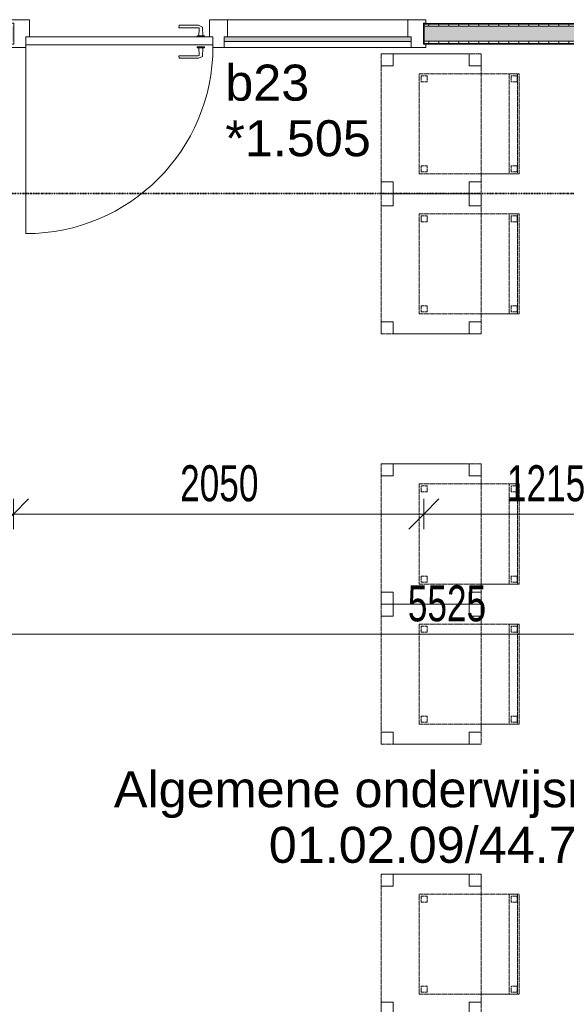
# Model space of a CAD drawing. Header units: millimetres. Extents: x -80560 to 110805, y -11020 to 52719.
# Tile 15 of 184: x 46076 to 48807, y 13250 to 18170. Entities that reach past the tile are written whole.
import ezdxf

# ---------------------------------------------------------------- set-up
doc = ezdxf.new("R2010")
doc.units = ezdxf.units.MM
doc.linetypes.add('DASHDOT2', pattern=[8, 4, -2, 0, -2])
doc.linetypes.add('DASHED2', pattern=[6, 4, -2])
for name, color, linetype, lineweight in [('A-ANNO-DIMS', 211, 'Continuous', 9), ('A-ANNO-DIMS-100', 211, 'Continuous', 9), ('A-AREA-IDEN', 2, 'Continuous', 9), ('A-DOOR', 31, 'Continuous', 18), ('A-GLAZ', 151, 'Continuous', 18), ('A-GLAZ-IDEN', 152, 'Continuous', 18), ('A-WALL', 113, 'Continuous', 35), ('A-WALL-PATT', 111, 'Continuous', 35), ('G-ANNO-SYMB', 111, 'Continuous', 9), ('I-FURN', 30, 'Continuous', 18), ('I-WALL', 2, 'Continuous', 18)]:
    doc.layers.add(name, color=color, linetype=linetype, lineweight=lineweight)
doc.styles.add('Arial', font='arial.ttf', dxfattribs={"height": 180})
doc.styles.add('Arial_5', font='arial.ttf', dxfattribs={"width": 0.7, "height": 180})
doc.dimstyles.new('n3o_1_8_3', dxfattribs={"dimscale": 304.8, "dimtxt": 183.646692, "dimasz": 0.492126, "dimexe": 0.246063, "dimexo": 0.0625, "dimgap": 0.032808, "dimtad": 1, "dimdec": 0, "dimdsep": 46, "dimtxsty": 'Arial_5', "dimblk1": 'OBLIQUE', "dimblk2": 'OBLIQUE', "dimsah": 1, "dimcen": 0.09, "dimdle": 0.246063, "dimazin": 0, "dimtfac": 1, "dimtdec": 4, "dimtix": 1, "dimtmove": 0, "dimatfit": 3, "dimfxl": 0.246063, "dimfxlon": 1, "dimtvp": 1, "dimtolj": 1, "dimtzin": 0, "dimarcsym": 2})
pattern_1 = [(270, (46969.82, 18150), (50, 2e-13), [])]

# ---------------------------------------------------------------- blocks, each defined once
blk = doc.blocks.new('32_n3o_deur_enkel met zijlicht - 90x139_17_K_930_2410x2070_deur glasstrook-33349588-DO_01 eerste verdieping')
at = {"layer": 'A-GLAZ'}
for p, q in [((-962, 69), (-1035, 69)), ((-1035, 69), (-1035, 52)), ((-1035, 52), (-1023, 52)), ((-1023, 52), (-1023, -53)), ((-962, 39), (-962, 69)), ((-962, 69), (-28, 69)), ((28, 69), (-28, 69)), ((-28, 69), (-28, 39)), ((28, 55), (28, 69)), ((1035, 69), (962, 69)), ((962, 69), (962, 55)), ((1023, -53), (1023, 52)), ((1023, 52), (1035, 52)), ((1035, 52), (1035, 69)), ((-945, -70), (-945, 15)), ((-45, 15), (-45, -70)), ((45, -70), (45, 15)), ((945, 15), (945, -70)), ((-1023, -53), (-1035, -53)), ((-1035, -53), (-1035, -70)), ((-1035, -70), (-945, -70)), ((-45, -70), (-945, -70)), ((-45, -70), (45, -70)), ((945, -70), (1035, -70)), ((1035, -53), (1023, -53)), ((1035, -70), (1035, -53))]:
    blk.add_line(p, q, dxfattribs=at)
blk = doc.blocks.new('30_n3o_raam_vast - 24mm-31742709-DO_01 eerste verdieping')
at = {"layer": 'A-DOOR'}
blk.add_hatch(color=256, dxfattribs=at).paths.add_polyline_path([(0, 24), (-934, 24), (-934, 0), (0, 0)], flags=0)
for p, q in [((0, 24), (-934, 24)), ((-934, 24), (-934, 0)), ((-934, 0), (0, 0)), ((0, 0), (0, 24))]:
    blk.add_line(p, q, dxfattribs=at)
blk = doc.blocks.new('30_n3o_deur_dicht - 40mm_draai_LS-31987334-DO_01 eerste verdieping')
at = {"layer": 'A-DOOR'}
for p, q in [((0, 40), (-934, 40)), ((-934, 40), (-934, 0)), ((-934, 0), (0, 0)), ((0, 0), (0, 40))]:
    blk.add_line(p, q, dxfattribs=at)
blk = doc.blocks.new('30_n3o_beslag_deurkruk_met_schild - std-V241-DO_01 eerste verdieping')
at = {"layer": 'A-DOOR'}
for p, q in [((-18.5, 0), (-18.5, -5)), ((18.5, -5), (18.5, 0)), ((-18.5, -5), (18.5, -5)), ((-7.8, -48.4), (-10, -5)), ((12.7, -58), (-7.8, -48.4)), ((10, -5), (8.3, -39.7)), ((13.3, -45), (111, -45)), ((111, -45), (108, -58)), ((108, -58), (12.7, -58))]:
    blk.add_line(p, q, dxfattribs=at)
at = {"layer": 'A-DOOR', "flags": 128}
blk.add_lwpolyline([(8.3, -39.7), (8.6, -41.7), (9.6, -43.4), (11.3, -44.6), (13.3, -45)], dxfattribs=at)
blk = doc.blocks.new('30_n3o_beslag_deurkruk_met_schild - std-V242-DO_01 eerste verdieping')
at = {"layer": 'A-DOOR'}
for p, q in [((-7.8, 48.4), (12.7, 58)), ((12.7, 58), (108, 58)), ((108, 58), (111, 45)), ((18.5, 5), (-18.5, 5)), ((-18.5, 5), (-18.5, 0)), ((-10, 5), (-7.8, 48.4)), ((8.3, 39.7), (10, 5)), ((111, 45), (13.3, 45)), ((18.5, 0), (18.5, 5)), ((-18.5, 0), (18.5, 0))]:
    blk.add_line(p, q, dxfattribs=at)
at = {"layer": 'A-DOOR', "flags": 128}
blk.add_lwpolyline([(13.3, 45), (11.3, 44.6), (9.6, 43.4), (8.6, 41.7), (8.3, 39.7)], dxfattribs=at)
blk = doc.blocks.new('00_n3o_symbool_swingangle - std-31745489-DO_01 eerste verdieping')
at = {"layer": 'A-DOOR'}
blk.add_line((-415, -10), (-415, -944), dxfattribs=at)
blk.add_arc((-415, -10), 934, 270, 0, dxfattribs=at)
blk = doc.blocks.new('82_tafel1 - tafel 500x700 2-30673039-DO_01 eerste verdieping')
at = {"layer": 'I-FURN', "linetype": 'DASHED2'}
for p, q in [((350, 250), (-350, 250)), ((-350, 250), (-350, -250)), ((350, 250), (-350, 250)), ((-350, 250), (-350, -250)), ((-350, 250), (-350, 190)), ((-290, 250), (-350, 250)), ((-290, 190), (-290, 250)), ((-290, 250), (290, 250)), ((-290, 250), (-290, 190)), ((290, 250), (290, 190)), ((290, 190), (290, 250)), ((350, 250), (290, 250)), ((350, -250), (350, 250)), ((350, -250), (350, 250)), ((350, 190), (350, 250)), ((-350, -190), (-350, 190)), ((-350, 190), (-290, 190)), ((-290, 190), (-350, 190)), ((290, 190), (350, 190)), ((350, 190), (290, 190)), ((350, 190), (350, -190)), ((-290, -190), (-350, -190)), ((-350, -190), (-290, -190)), ((-350, -190), (-350, -250)), ((-290, -250), (-290, -190)), ((-290, -190), (-290, -250)), ((350, -190), (290, -190)), ((290, -190), (290, -250)), ((290, -250), (290, -190)), ((290, -190), (350, -190)), ((350, -250), (350, -190)), ((-350, -250), (350, -250)), ((-350, -250), (350, -250)), ((-350, -250), (-290, -250)), ((290, -250), (-290, -250)), ((290, -250), (350, -250))]:
    blk.add_line(p, q, dxfattribs=at)
blk = doc.blocks.new('82_zitmeubel - stoel 500x500-V286-DO_01 eerste verdieping')
at = {"layer": 'I-FURN', "linetype": 'DASHED2'}
for p, q in [((-192.1, -73), (-192.1, 237)), ((-192.1, 237), (-192.1, -73)), ((-192.1, 237), (307.9, 237)), ((-192.1, 237), (307.9, 237)), ((-182.1, 226), (-182.1, 198)), ((-182.1, 198), (-182.1, 226)), ((-153.1, 227), (-181.1, 227)), ((-181.1, 227), (-153.1, 227)), ((-181.1, 197), (-153.1, 197)), ((-153.1, 197), (-181.1, 197)), ((-152.1, 198), (-152.1, 226)), ((-152.1, 226), (-152.1, 198)), ((267.9, 226), (267.9, 198)), ((267.9, 198), (267.9, 226)), ((296.9, 227), (268.9, 227)), ((268.9, 227), (296.9, 227)), ((268.9, 197), (296.9, 197)), ((296.9, 197), (268.9, 197)), ((297.9, 198), (297.9, 226)), ((297.9, 226), (297.9, 198)), ((307.9, 237), (307.9, -73)), ((307.9, -73), (307.9, 237)), ((-192.1, -213), (-192.1, -73)), ((-192.1, -73), (-192.1, -263)), ((307.9, -73), (307.9, -213)), ((307.9, -263), (307.9, -73)), ((-192.1, -254.1), (-192.1, -213)), ((307.9, -213), (-192.1, -213)), ((-182.1, -224), (-182.1, -252)), ((-182.1, -252), (-182.1, -224)), ((-153.1, -223), (-181.1, -223)), ((-181.1, -223), (-153.1, -223)), ((-152.1, -252), (-152.1, -224)), ((-152.1, -224), (-152.1, -252)), ((267.9, -224), (267.9, -252)), ((267.9, -252), (267.9, -224)), ((296.9, -223), (268.9, -223)), ((268.9, -223), (296.9, -223)), ((297.9, -252), (297.9, -224)), ((297.9, -224), (297.9, -252)), ((307.9, -213), (307.9, -254.1)), ((-192.1, -263), (-192.1, -254.1)), ((307.9, -254.1), (-192.1, -254.1)), ((-192.1, -263), (307.9, -263)), ((-192.1, -263), (307.9, -263)), ((-181.1, -253), (-153.1, -253)), ((-153.1, -253), (-181.1, -253)), ((268.9, -253), (296.9, -253)), ((296.9, -253), (268.9, -253)), ((307.9, -254.1), (307.9, -263))]:
    blk.add_line(p, q, dxfattribs=at)
for centre, start, end in [((-181.1, 226), 90, 180), ((-181.1, 226), 90, 180), ((-181.1, 198), 180, 210), ((-181.1, 198), 180, 255), ((-181.1, 198), 210, 255), ((-181.1, 198), 255, 270), ((-181.1, 198), 255, 270), ((-153.1, 226), 360, 90), ((-153.1, 226), 360, 90), ((-153.1, 198), 270, 0), ((-153.1, 198), 270, 300), ((-153.1, 198), 300, 0), ((268.9, 226), 90, 180), ((268.9, 226), 90, 180), ((268.9, 198), 180, 270), ((268.9, 198), 180, 225), ((268.9, 198), 225, 240), ((268.9, 198), 240, 270), ((296.9, 226), 30, 90), ((296.9, 226), 360, 90), ((296.9, 198), 270, 360), ((296.9, 198), 270, 360), ((296.9, 226), 360, 30), ((-181.1, -224), 90, 180), ((-181.1, -224), 90, 180), ((-153.1, -224), 0, 90), ((-153.1, -224), 0, 90), ((268.9, -224), 90, 180), ((268.9, -224), 105, 180), ((268.9, -224), 90, 105), ((296.9, -224), 0, 90), ((296.9, -224), 30, 90), ((296.9, -224), 0, 30), ((-181.1, -252), 180, 270), ((-181.1, -252), 180, 270), ((-153.1, -252), 270, 0), ((-153.1, -252), 270, 0), ((268.9, -252), 180, 270), ((268.9, -252), 180, 240), ((268.9, -252), 240, 270), ((296.9, -252), 270, 0), ((296.9, -252), 270, 300), ((296.9, -252), 300, 330), ((296.9, -252), 330, 0)]:
    blk.add_arc(centre, 1, start, end, dxfattribs=at)
blk = doc.blocks.new('82_zitmeubel - stoel 500x500-V287-DO_01 eerste verdieping')
at = {"layer": 'I-FURN', "linetype": 'DASHED2'}
for p, q in [((-192.1, -73), (-192.1, 237)), ((-192.1, 237), (-192.1, -73)), ((-192.1, 237), (307.9, 237)), ((-192.1, 237), (307.9, 237)), ((-182.1, 226), (-182.1, 198)), ((-182.1, 198), (-182.1, 226)), ((-153.1, 227), (-181.1, 227)), ((-181.1, 227), (-153.1, 227)), ((-181.1, 197), (-153.1, 197)), ((-153.1, 197), (-181.1, 197)), ((-152.1, 198), (-152.1, 226)), ((-152.1, 226), (-152.1, 198)), ((267.9, 226), (267.9, 198)), ((267.9, 198), (267.9, 226)), ((296.9, 227), (268.9, 227)), ((268.9, 227), (296.9, 227)), ((268.9, 197), (296.9, 197)), ((296.9, 197), (268.9, 197)), ((297.9, 198), (297.9, 226)), ((297.9, 226), (297.9, 198)), ((307.9, 237), (307.9, -73)), ((307.9, -73), (307.9, 237)), ((-192.1, -213), (-192.1, -73)), ((-192.1, -73), (-192.1, -263)), ((307.9, -73), (307.9, -213)), ((307.9, -263), (307.9, -73)), ((-192.1, -254.1), (-192.1, -213)), ((307.9, -213), (-192.1, -213)), ((-182.1, -224), (-182.1, -252)), ((-182.1, -252), (-182.1, -224)), ((-153.1, -223), (-181.1, -223)), ((-181.1, -223), (-153.1, -223)), ((-152.1, -252), (-152.1, -224)), ((-152.1, -224), (-152.1, -252)), ((267.9, -224), (267.9, -252)), ((267.9, -252), (267.9, -224)), ((296.9, -223), (268.9, -223)), ((268.9, -223), (296.9, -223)), ((297.9, -252), (297.9, -224)), ((297.9, -224), (297.9, -252)), ((307.9, -213), (307.9, -254.1)), ((-192.1, -263), (-192.1, -254.1)), ((307.9, -254.1), (-192.1, -254.1)), ((-192.1, -263), (307.9, -263)), ((-192.1, -263), (307.9, -263)), ((-181.1, -253), (-153.1, -253)), ((-153.1, -253), (-181.1, -253)), ((268.9, -253), (296.9, -253)), ((296.9, -253), (268.9, -253)), ((307.9, -254.1), (307.9, -263))]:
    blk.add_line(p, q, dxfattribs=at)
for centre, start, end in [((-181.1, 226), 90, 180), ((-181.1, 226), 90, 180), ((-181.1, 198), 180, 210), ((-181.1, 198), 180, 255), ((-181.1, 198), 210, 255), ((-181.1, 198), 255, 270), ((-181.1, 198), 255, 270), ((-153.1, 226), 45, 90), ((-153.1, 226), 360, 90), ((-153.1, 198), 270, 0), ((-153.1, 198), 270, 0), ((-153.1, 226), 360, 45), ((268.9, 226), 90, 180), ((268.9, 226), 90, 180), ((268.9, 198), 180, 270), ((268.9, 198), 180, 270), ((296.9, 226), 30, 90), ((296.9, 226), 360, 90), ((296.9, 198), 270, 360), ((296.9, 198), 270, 315), ((296.9, 198), 315, 360), ((296.9, 226), 360, 30), ((-181.1, -224), 90, 180), ((-181.1, -224), 90, 180), ((-153.1, -224), 0, 90), ((-153.1, -224), 30, 90), ((-153.1, -224), 0, 30), ((268.9, -224), 90, 180), ((268.9, -224), 105, 180), ((268.9, -224), 90, 105), ((296.9, -224), 0, 90), ((296.9, -224), 30, 90), ((296.9, -224), 0, 30), ((-181.1, -252), 180, 270), ((-181.1, -252), 180, 270), ((-153.1, -252), 270, 0), ((-153.1, -252), 270, 0), ((268.9, -252), 180, 270), ((268.9, -252), 180, 240), ((268.9, -252), 240, 270), ((296.9, -252), 270, 0), ((296.9, -252), 270, 300), ((296.9, -252), 300, 330), ((296.9, -252), 330, 0)]:
    blk.add_arc(centre, 1, start, end, dxfattribs=at)
blk = doc.blocks.new('82_zitmeubel - stoel 500x500-V291-DO_01 eerste verdieping')
at = {"layer": 'I-FURN', "linetype": 'DASHED2'}
for p, q in [((-192.1, -73), (-192.1, 237)), ((-192.1, 237), (-192.1, -73)), ((-192.1, 237), (307.9, 237)), ((-192.1, 237), (307.9, 237)), ((-182.1, 226), (-182.1, 198)), ((-182.1, 198), (-182.1, 226)), ((-153.1, 227), (-181.1, 227)), ((-181.1, 227), (-153.1, 227)), ((-181.1, 197), (-153.1, 197)), ((-153.1, 197), (-181.1, 197)), ((-152.1, 198), (-152.1, 226)), ((-152.1, 226), (-152.1, 198)), ((267.9, 226), (267.9, 198)), ((267.9, 198), (267.9, 226)), ((296.9, 227), (268.9, 227)), ((268.9, 227), (296.9, 227)), ((268.9, 197), (296.9, 197)), ((296.9, 197), (268.9, 197)), ((297.9, 198), (297.9, 226)), ((297.9, 226), (297.9, 198)), ((307.9, 237), (307.9, -73)), ((307.9, -73), (307.9, 237)), ((-192.1, -213), (-192.1, -73)), ((-192.1, -73), (-192.1, -263)), ((307.9, -73), (307.9, -213)), ((307.9, -263), (307.9, -73)), ((-192.1, -254.1), (-192.1, -213)), ((307.9, -213), (-192.1, -213)), ((-182.1, -224), (-182.1, -252)), ((-182.1, -252), (-182.1, -224)), ((-153.1, -223), (-181.1, -223)), ((-181.1, -223), (-153.1, -223)), ((-152.1, -252), (-152.1, -224)), ((-152.1, -224), (-152.1, -252)), ((267.9, -224), (267.9, -252)), ((267.9, -252), (267.9, -224)), ((296.9, -223), (268.9, -223)), ((268.9, -223), (296.9, -223)), ((297.9, -252), (297.9, -224)), ((297.9, -224), (297.9, -252)), ((307.9, -213), (307.9, -254.1)), ((-192.1, -263), (-192.1, -254.1)), ((307.9, -254.1), (-192.1, -254.1)), ((-192.1, -263), (307.9, -263)), ((-192.1, -263), (307.9, -263)), ((-181.1, -253), (-153.1, -253)), ((-153.1, -253), (-181.1, -253)), ((268.9, -253), (296.9, -253)), ((296.9, -253), (268.9, -253)), ((307.9, -254.1), (307.9, -263))]:
    blk.add_line(p, q, dxfattribs=at)
for centre, start, end in [((-181.1, 226), 90, 180), ((-181.1, 226), 90, 180), ((-181.1, 198), 180, 210), ((-181.1, 198), 180, 270), ((-181.1, 198), 210, 255), ((-181.1, 198), 255, 270), ((-153.1, 226), 45, 90), ((-153.1, 226), 360, 90), ((-153.1, 198), 270, 0), ((-153.1, 198), 270, 0), ((-153.1, 226), 360, 45), ((268.9, 226), 90, 180), ((268.9, 226), 90, 165), ((268.9, 226), 165, 180), ((268.9, 198), 180, 270), ((268.9, 198), 180, 270), ((296.9, 226), 360, 90), ((296.9, 226), 30, 90), ((296.9, 198), 270, 360), ((296.9, 198), 270, 315), ((296.9, 198), 315, 360), ((296.9, 226), 360, 30), ((-181.1, -224), 90, 180), ((-181.1, -224), 90, 180), ((-153.1, -224), 0, 90), ((-153.1, -224), 0, 90), ((268.9, -224), 90, 180), ((268.9, -224), 90, 180), ((296.9, -224), 0, 90), ((296.9, -224), 0, 90), ((-181.1, -252), 180, 270), ((-181.1, -252), 180, 240), ((-181.1, -252), 240, 270), ((-153.1, -252), 270, 0), ((-153.1, -252), 270, 285), ((-153.1, -252), 285, 0), ((268.9, -252), 180, 270), ((268.9, -252), 180, 210), ((268.9, -252), 210, 225), ((268.9, -252), 225, 270), ((296.9, -252), 270, 0), ((296.9, -252), 270, 0)]:
    blk.add_arc(centre, 1, start, end, dxfattribs=at)
blk = doc.blocks.new('82_zitmeubel - stoel 500x500-V298-DO_01 eerste verdieping')
at = {"layer": 'I-FURN', "linetype": 'DASHED2'}
for p, q in [((-192.1, -73), (-192.1, 237)), ((-192.1, 237), (-192.1, -73)), ((-192.1, 237), (307.9, 237)), ((-192.1, 237), (307.9, 237)), ((-182.1, 226), (-182.1, 198)), ((-182.1, 198), (-182.1, 226)), ((-153.1, 227), (-181.1, 227)), ((-181.1, 227), (-153.1, 227)), ((-181.1, 197), (-153.1, 197)), ((-153.1, 197), (-181.1, 197)), ((-152.1, 198), (-152.1, 226)), ((-152.1, 226), (-152.1, 198)), ((267.9, 226), (267.9, 198)), ((267.9, 198), (267.9, 226)), ((296.9, 227), (268.9, 227)), ((268.9, 227), (296.9, 227)), ((268.9, 197), (296.9, 197)), ((296.9, 197), (268.9, 197)), ((297.9, 198), (297.9, 226)), ((297.9, 226), (297.9, 198)), ((307.9, 237), (307.9, -73)), ((307.9, -73), (307.9, 237)), ((-192.1, -213), (-192.1, -73)), ((-192.1, -73), (-192.1, -263)), ((307.9, -73), (307.9, -213)), ((307.9, -263), (307.9, -73)), ((-192.1, -254.1), (-192.1, -213)), ((307.9, -213), (-192.1, -213)), ((-182.1, -224), (-182.1, -252)), ((-182.1, -252), (-182.1, -224)), ((-153.1, -223), (-181.1, -223)), ((-181.1, -223), (-153.1, -223)), ((-152.1, -252), (-152.1, -224)), ((-152.1, -224), (-152.1, -252)), ((267.9, -224), (267.9, -252)), ((267.9, -252), (267.9, -224)), ((296.9, -223), (268.9, -223)), ((268.9, -223), (296.9, -223)), ((297.9, -252), (297.9, -224)), ((297.9, -224), (297.9, -252)), ((307.9, -213), (307.9, -254.1)), ((-192.1, -263), (-192.1, -254.1)), ((307.9, -254.1), (-192.1, -254.1)), ((-192.1, -263), (307.9, -263)), ((-192.1, -263), (307.9, -263)), ((-181.1, -253), (-153.1, -253)), ((-153.1, -253), (-181.1, -253)), ((268.9, -253), (296.9, -253)), ((296.9, -253), (268.9, -253)), ((307.9, -254.1), (307.9, -263))]:
    blk.add_line(p, q, dxfattribs=at)
for centre, start, end in [((-181.1, 226), 120, 165), ((-181.1, 226), 150, 180), ((-181.1, 226), 165, 180), ((-181.1, 198), 180, 210), ((-181.1, 198), 180, 255), ((-181.1, 226), 90, 150), ((-181.1, 198), 210, 255), ((-181.1, 226), 90, 120), ((-181.1, 198), 255, 270), ((-181.1, 198), 255, 270), ((-153.1, 226), 60, 90), ((-153.1, 226), 30, 90), ((-153.1, 198), 270, 0), ((-153.1, 198), 270, 300), ((-153.1, 226), 45, 60), ((-153.1, 198), 300, 345), ((-153.1, 226), 360, 45), ((-153.1, 226), 360, 30), ((-153.1, 198), 345, 0), ((268.9, 226), 90, 180), ((268.9, 226), 150, 180), ((268.9, 198), 180, 270), ((268.9, 198), 180, 195), ((268.9, 198), 195, 255), ((268.9, 226), 90, 150), ((268.9, 198), 255, 270), ((296.9, 226), 360, 90), ((296.9, 226), 45, 90), ((296.9, 198), 270, 360), ((296.9, 198), 270, 300), ((296.9, 198), 300, 345), ((296.9, 226), 30, 45), ((296.9, 226), 360, 30), ((296.9, 198), 345, 360), ((-181.1, -224), 90, 180), ((-181.1, -224), 120, 180), ((-181.1, -224), 90, 120), ((-153.1, -224), 0, 90), ((-153.1, -224), 0, 90), ((268.9, -224), 90, 180), ((268.9, -224), 105, 180), ((268.9, -224), 90, 105), ((296.9, -224), 0, 90), ((296.9, -224), 30, 90), ((296.9, -224), 0, 30), ((-181.1, -252), 180, 270), ((-181.1, -252), 180, 270), ((-153.1, -252), 270, 0), ((-153.1, -252), 270, 300), ((-153.1, -252), 300, 0), ((268.9, -252), 180, 270), ((268.9, -252), 180, 240), ((268.9, -252), 240, 270), ((296.9, -252), 270, 0), ((296.9, -252), 270, 300), ((296.9, -252), 300, 330), ((296.9, -252), 330, 0)]:
    blk.add_arc(centre, 1, start, end, dxfattribs=at)
blk = doc.blocks.new('82_zitmeubel - stoel 500x500-V299-DO_01 eerste verdieping')
at = {"layer": 'I-FURN', "linetype": 'DASHED2'}
for p, q in [((-192.1, -73), (-192.1, 237)), ((-192.1, 237), (-192.1, -73)), ((-192.1, 237), (307.9, 237)), ((-192.1, 237), (307.9, 237)), ((-182.1, 226), (-182.1, 198)), ((-182.1, 198), (-182.1, 226)), ((-153.1, 227), (-181.1, 227)), ((-181.1, 227), (-153.1, 227)), ((-181.1, 197), (-153.1, 197)), ((-153.1, 197), (-181.1, 197)), ((-152.1, 198), (-152.1, 226)), ((-152.1, 226), (-152.1, 198)), ((267.9, 226), (267.9, 198)), ((267.9, 198), (267.9, 226)), ((296.9, 227), (268.9, 227)), ((268.9, 227), (296.9, 227)), ((268.9, 197), (296.9, 197)), ((296.9, 197), (268.9, 197)), ((297.9, 198), (297.9, 226)), ((297.9, 226), (297.9, 198)), ((307.9, 237), (307.9, -73)), ((307.9, -73), (307.9, 237)), ((-192.1, -213), (-192.1, -73)), ((-192.1, -73), (-192.1, -263)), ((307.9, -73), (307.9, -213)), ((307.9, -263), (307.9, -73)), ((-192.1, -254.1), (-192.1, -213)), ((307.9, -213), (-192.1, -213)), ((-182.1, -224), (-182.1, -252)), ((-182.1, -252), (-182.1, -224)), ((-153.1, -223), (-181.1, -223)), ((-181.1, -223), (-153.1, -223)), ((-152.1, -252), (-152.1, -224)), ((-152.1, -224), (-152.1, -252)), ((267.9, -224), (267.9, -252)), ((267.9, -252), (267.9, -224)), ((296.9, -223), (268.9, -223)), ((268.9, -223), (296.9, -223)), ((297.9, -252), (297.9, -224)), ((297.9, -224), (297.9, -252)), ((307.9, -213), (307.9, -254.1)), ((-192.1, -263), (-192.1, -254.1)), ((307.9, -254.1), (-192.1, -254.1)), ((-192.1, -263), (307.9, -263)), ((-192.1, -263), (307.9, -263)), ((-181.1, -253), (-153.1, -253)), ((-153.1, -253), (-181.1, -253)), ((268.9, -253), (296.9, -253)), ((296.9, -253), (268.9, -253)), ((307.9, -254.1), (307.9, -263))]:
    blk.add_line(p, q, dxfattribs=at)
for centre, start, end in [((-181.1, 226), 90, 180), ((-181.1, 226), 90, 180), ((-181.1, 198), 180, 210), ((-181.1, 198), 180, 270), ((-181.1, 198), 210, 255), ((-181.1, 198), 255, 270), ((-153.1, 226), 60, 90), ((-153.1, 226), 360, 90), ((-153.1, 198), 270, 0), ((-153.1, 198), 270, 285), ((-153.1, 198), 285, 0), ((-153.1, 226), 45, 60), ((-153.1, 226), 15, 45), ((-153.1, 226), 360, 15), ((268.9, 226), 90, 180), ((268.9, 226), 150, 165), ((268.9, 226), 165, 180), ((268.9, 198), 180, 195), ((268.9, 198), 180, 255), ((268.9, 198), 195, 270), ((268.9, 226), 90, 150), ((268.9, 198), 255, 270), ((296.9, 226), 360, 90), ((296.9, 226), 30, 90), ((296.9, 198), 270, 360), ((296.9, 198), 270, 315), ((296.9, 198), 315, 360), ((296.9, 226), 360, 30), ((-181.1, -224), 90, 180), ((-181.1, -224), 90, 180), ((-153.1, -224), 0, 90), ((-153.1, -224), 45, 90), ((-153.1, -224), 0, 45), ((268.9, -224), 90, 180), ((268.9, -224), 90, 180), ((296.9, -224), 0, 90), ((296.9, -224), 30, 90), ((296.9, -224), 0, 30), ((-181.1, -252), 180, 270), ((-181.1, -252), 180, 225), ((-181.1, -252), 225, 270), ((-153.1, -252), 270, 0), ((-153.1, -252), 270, 285), ((-153.1, -252), 285, 0), ((268.9, -252), 180, 270), ((268.9, -252), 180, 210), ((268.9, -252), 210, 225), ((268.9, -252), 225, 270), ((296.9, -252), 270, 0), ((296.9, -252), 270, 0)]:
    blk.add_arc(centre, 1, start, end, dxfattribs=at)
blk = doc.blocks.new('DIMBLOCK434-DO_01 eerste verdieping')
at = {"layer": 'A-ANNO-DIMS-100'}
for p, q in [((45444.8, 15700), (45519.8, 15775)), ((45444.8, 15775), (45444.8, 15625)), ((45444.8, 15700), (45444.8, 15775)), ((46044.8, 15700), (46119.8, 15775)), ((46044.8, 15775), (46044.8, 15625)), ((46044.8, 15700), (46044.8, 15775)), ((45369.8, 15700), (46044.8, 15700)), ((45444.8, 15700), (45369.8, 15625)), ((46044.8, 15700), (45969.8, 15625))]:
    blk.add_line(p, q, dxfattribs=at)
at = {"layer": 'A-ANNO-DIMS-100', "color": 0, "insert": (45600.7, 15943.6), "char_height": 180, "width": 345.821, "attachment_point": 1, "line_spacing_factor": 0.941778, "style": 'Arial_5'}
blk.add_mtext('600', dxfattribs=at)
blk = doc.blocks.new('_Oblique')
at = {"color": 0, "linetype": 'ByBlock', "lineweight": -2}
blk.add_line((-0.5, -0.5), (0.5, 0.5), dxfattribs=at)
blk = doc.blocks.new('DIMBLOCK435-DO_01 eerste verdieping')
at = {"layer": 'A-ANNO-DIMS-100'}
for p, q in [((46044.8, 15700), (46119.8, 15775)), ((46044.8, 15775), (46044.8, 15625)), ((46044.8, 15700), (46044.8, 15775)), ((48094.8, 15700), (48169.8, 15775)), ((48094.8, 15775), (48094.8, 15625)), ((48094.8, 15700), (48094.8, 15775)), ((46044.8, 15700), (45969.8, 15625)), ((46044.8, 15700), (48094.8, 15700)), ((48094.8, 15700), (48019.8, 15625))]:
    blk.add_line(p, q, dxfattribs=at)
at = {"layer": 'A-ANNO-DIMS-100', "color": 0, "insert": (46877.7, 15943.6), "char_height": 180, "width": 461.094, "attachment_point": 1, "line_spacing_factor": 0.941778, "style": 'Arial_5'}
blk.add_mtext('2050', dxfattribs=at)
blk = doc.blocks.new('DIMBLOCK436-DO_01 eerste verdieping')
at = {"layer": 'A-ANNO-DIMS-100'}
for p, q in [((48094.8, 15700), (48169.8, 15775)), ((48094.8, 15775), (48094.8, 15625)), ((48094.8, 15700), (48094.8, 15775)), ((49309.8, 15700), (49384.8, 15775)), ((49309.8, 15775), (49309.8, 15625)), ((49309.8, 15700), (49309.8, 15775)), ((48094.8, 15700), (48019.8, 15625)), ((48094.8, 15700), (49309.8, 15700)), ((49309.8, 15700), (49234.8, 15625))]:
    blk.add_line(p, q, dxfattribs=at)
at = {"layer": 'A-ANNO-DIMS-100', "color": 0, "insert": (48510.2, 15943.6), "char_height": 180, "width": 461.094, "attachment_point": 1, "line_spacing_factor": 0.941778, "style": 'Arial_5'}
blk.add_mtext('1215', dxfattribs=at)
blk = doc.blocks.new('DIMBLOCK470-DO_01 eerste verdieping')
at = {"layer": 'A-ANNO-DIMS-100'}
for p, q in [((45444.8, 15100), (45519.8, 15175)), ((45444.8, 15175), (45444.8, 15025)), ((45444.8, 15100), (45444.8, 15175)), ((50969.8, 15100), (51044.8, 15175)), ((50969.8, 15175), (50969.8, 15025)), ((50969.8, 15100), (50969.8, 15175)), ((45444.8, 15100), (45369.8, 15025)), ((45444.8, 15100), (50969.8, 15100)), ((50969.8, 15100), (50894.8, 15025))]:
    blk.add_line(p, q, dxfattribs=at)
at = {"layer": 'A-ANNO-DIMS-100', "color": 0, "insert": (48015.2, 15343.6), "char_height": 180, "width": 461.094, "attachment_point": 1, "line_spacing_factor": 0.941778, "style": 'Arial_5'}
blk.add_mtext('5525', dxfattribs=at)

msp = doc.modelspace()

# ---------------------------------------------------------------- hatches: boundary and pattern name
at = {"layer": 'A-WALL-PATT', "lineweight": 5}
h = msp.add_hatch(color=256, dxfattribs=at)
h.paths.add_polyline_path([(50692.7, 18062.5), (50969.8, 18062.5), (50969.8, 18137.5), (50369.8, 18137.5), (50369.8, 18062.5)], flags=0)
h.paths.add_polyline_path([(48094.8, 18062.5), (49309.8, 18062.5), (49309.8, 18137.5), (48094.8, 18137.5)], flags=0)
h.paths.add_polyline_path([(45432.3, 18062.5), (46044.8, 18062.5), (46044.8, 18137.5), (44739.8, 18137.5), (44739.8, 18062.5), (45357.3, 18062.5)], flags=0)
h.paths.add_polyline_path([(42969.8, 18062.5), (42989.8, 18062.5), (42989.8, 18137.5), (42957.3, 18137.5), (42957.3, 18062.5)], flags=0)
at = {"layer": 'A-WALL-PATT', "lineweight": 18}
h = msp.add_hatch(dxfattribs=at)
h.set_pattern_fill('FP_81', color=256, angle=-270, style=0, pattern_type=2)
h.set_pattern_definition(pattern_1)
h.paths.add_polyline_path([(48930.7, 18137.5), (49309.8, 18137.5), (49309.8, 18150), (48094.8, 18150), (48094.8, 18137.5)], flags=0)
h.paths.add_polyline_path([(50692.7, 18137.5), (50969.8, 18137.5), (50969.8, 18150), (50369.8, 18150), (50369.8, 18137.5)], flags=0)
h.paths.add_polyline_path([(46044.8, 18137.5), (46044.8, 18150), (44739.8, 18150), (44739.8, 18137.5)], flags=0)
h.paths.add_polyline_path([(42989.8, 18137.5), (42989.8, 18150), (42969.8, 18150), (42969.8, 18137.5)], flags=0)
h = msp.add_hatch(dxfattribs=at)
h.set_pattern_fill('FP_81', color=256, angle=-270, style=0, pattern_type=2)
h.set_pattern_definition(pattern_1)
h.paths.add_polyline_path([(49309.8, 18050), (49309.8, 18062.5), (48094.8, 18062.5), (48094.8, 18050), (48930.7, 18050)], flags=0)
h.paths.add_polyline_path([(50969.8, 18050), (50969.8, 18062.5), (50369.8, 18062.5), (50369.8, 18050), (50692.7, 18050)], flags=0)
h.paths.add_polyline_path([(45444.8, 18050), (46044.8, 18050), (46044.8, 18062.5), (45432.3, 18062.5), (45432.3, 18050)], flags=0)
h.paths.add_polyline_path([(42969.8, 18050), (42989.8, 18050), (42989.8, 18062.5), (42969.8, 18062.5)], flags=0)
h.paths.add_polyline_path([(44739.8, 18050), (45357.3, 18050), (45357.3, 18062.5), (44739.8, 18062.5)], flags=0)

# ---------------------------------------------------------------- linework, layer by layer
at = {"layer": 'A-WALL', "lineweight": 18}
for p, q in [((49309.8, 18137.5), (48094.8, 18137.5)), ((49309.8, 18062.5), (48094.8, 18062.5))]:
    msp.add_line(p, q, dxfattribs=at)
at = {"layer": 'G-ANNO-SYMB', "linetype": 'DASHDOT2', "lineweight": 35}
msp.add_line((36171.8, 17302.3), (104099.5, 17302.3), dxfattribs=at)
at = {"layer": 'I-WALL', "lineweight": 35}
for p, q in [((49309.8, 18150), (48094.8, 18150)), ((48094.8, 18150), (48094.8, 18050)), ((48094.8, 18050), (49309.8, 18050))]:
    msp.add_line(p, q, dxfattribs=at)

# ---------------------------------------------------------------- block references
at = {"layer": 'A-DOOR', "rotation": 180}
for name, p in [('30_n3o_beslag_deurkruk_met_schild - std-V241-DO_01 eerste verdieping', (46981.8, 18085)), ('30_n3o_deur_dicht - 40mm_draai_LS-31987334-DO_01 eerste verdieping', (46107.8, 18085)), ('30_n3o_raam_vast - 24mm-31742709-DO_01 eerste verdieping', (47097.8, 18085)), ('30_n3o_beslag_deurkruk_met_schild - std-V242-DO_01 eerste verdieping', (46981.8, 18035))]:
    msp.add_blockref(name, p, dxfattribs=at)
at = {"layer": 'A-DOOR'}
msp.add_blockref('00_n3o_symbool_swingangle - std-31745489-DO_01 eerste verdieping', (46522.8, 18045), dxfattribs=at)
at = {"layer": 'A-GLAZ', "rotation": 180}
msp.add_blockref('32_n3o_deur_enkel met zijlicht - 90x139_17_K_930_2410x2070_deur glasstrook-33349588-DO_01 eerste verdieping', (47069.8, 18100), dxfattribs=at)
at = {"layer": 'I-FURN', "linetype": 'DASHED2', "rotation": 90.00000000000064}
for name, p in [('82_tafel1 - tafel 500x700 2-30673039-DO_01 eerste verdieping', (48132.3, 17650)), ('82_zitmeubel - stoel 500x500-V299-DO_01 eerste verdieping', (48309.3, 17592.1)), ('82_tafel1 - tafel 500x700 2-30673039-DO_01 eerste verdieping', (48132.3, 16950)), ('82_zitmeubel - stoel 500x500-V298-DO_01 eerste verdieping', (48309.3, 16892.1)), ('82_tafel1 - tafel 500x700 2-30673039-DO_01 eerste verdieping', (48132.3, 15600)), ('82_zitmeubel - stoel 500x500-V287-DO_01 eerste verdieping', (48309.3, 15542.1)), ('82_tafel1 - tafel 500x700 2-30673039-DO_01 eerste verdieping', (48132.3, 14900)), ('82_zitmeubel - stoel 500x500-V286-DO_01 eerste verdieping', (48309.3, 14842.1)), ('82_tafel1 - tafel 500x700 2-30673039-DO_01 eerste verdieping', (48132.3, 13550)), ('82_zitmeubel - stoel 500x500-V291-DO_01 eerste verdieping', (48309.3, 13492.1))]:
    msp.add_blockref(name, p, dxfattribs=at)

# ---------------------------------------------------------------- texts
at = {"layer": 'A-AREA-IDEN', "char_height": 180, "attachment_point": 1, "style": 'Arial'}
for s, insert, width in [('Algemene onderwijsruimte klein', (46546.9, 14414.7), 4136.707), ('01.02.09/44.7 m²', (47320.8, 14136.9), 2260.759)]:
    msp.add_mtext(s, dxfattribs=dict(at, insert=insert, width=width))
at = {"layer": 'A-GLAZ-IDEN', "lineweight": 9, "char_height": 180, "attachment_point": 1, "style": 'Arial'}
for s, insert, width in [('b23', (47103.4, 17945.5), 505.063), ('*1.505', (47103.4, 17667.7), 865.822)]:
    msp.add_mtext(s, dxfattribs=dict(at, insert=insert, width=width))

# ---------------------------------------------------------------- dimensions: what is measured, and where the dimension line sits
at = {"layer": 'A-ANNO-DIMS'}
for base, p1, p2, override, picture, middle in [((46044.8, 15700), (45444.8, 15775), (46044.8, 15775), {"dimpost": '<>', "dimfxl": 600}, 'DIMBLOCK434-DO_01 eerste verdieping', (45744.8, 15801.9)), ((48094.8, 15700), (46044.8, 15775), (48094.8, 15775), {"dimpost": '<>', "dimfxl": 2050}, 'DIMBLOCK435-DO_01 eerste verdieping', (47069.8, 15801.9)), ((49309.8, 15700), (48094.8, 15775), (49309.8, 15775), {"dimpost": '<>', "dimfxl": 1215}, 'DIMBLOCK436-DO_01 eerste verdieping', (48702.3, 15801.9)), ((50969.8, 15100), (45444.8, 15175), (50969.8, 15175), {"dimpost": '<>', "dimfxl": 5525}, 'DIMBLOCK470-DO_01 eerste verdieping', (48207.3, 15201.9))]:
    dim = msp.add_linear_dim(base=base, p1=p1, p2=p2, dimstyle='n3o_1_8_3', override=override, dxfattribs=at)
    dim.commit()
    dim.dimension.update_dxf_attribs({"geometry": picture, "text_midpoint": middle})

doc.saveas('drawing.dxf')
